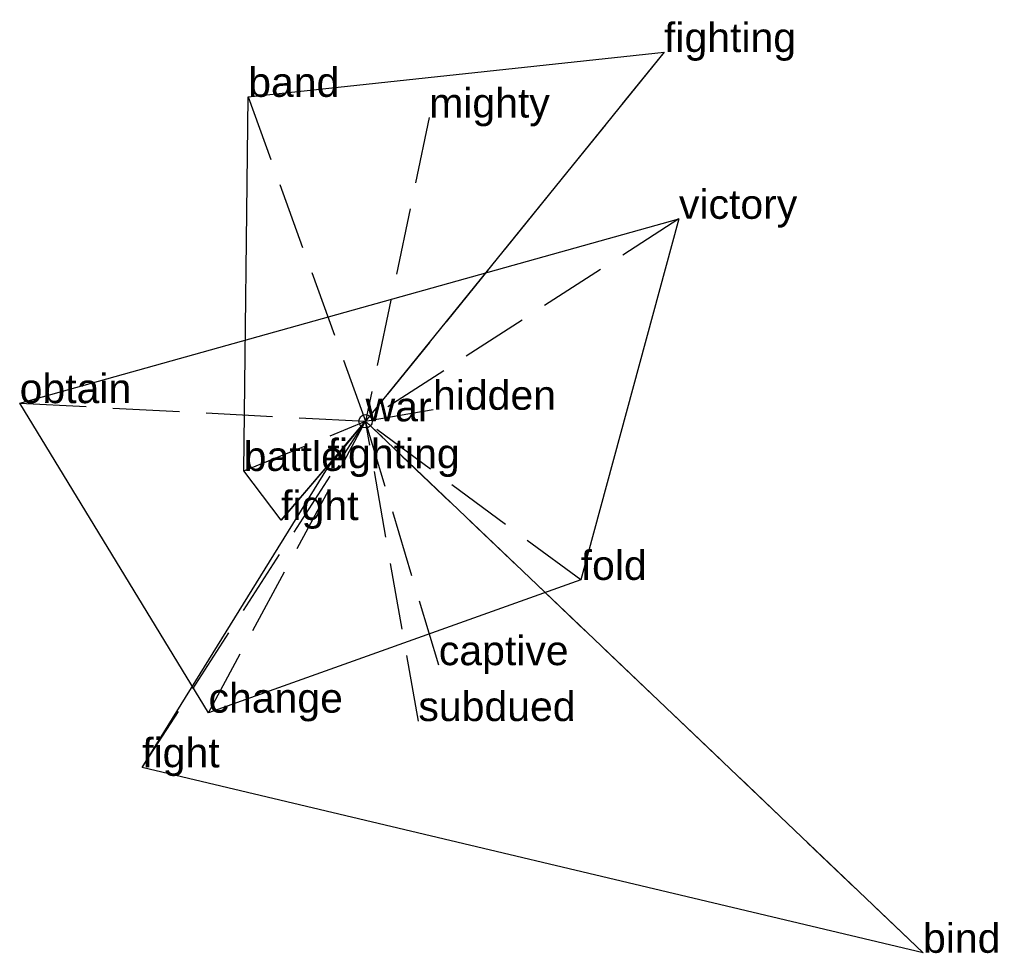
# Model space of a CAD drawing. Extents: x -1.3 to 2.4, y -1.99 to 1.51.
import ezdxf

# ---------------------------------------------------------------- set-up
doc = ezdxf.new("R2010")
doc.units = 0
doc.linetypes.add('DASHED2', pattern=[0.3, 0.25, -0.05])
for name, color, linetype in [('TEXT_nt', 1, 'CONTINUOUS'), ('TEXT_ot', 1, 'CONTINUOUS'), ('TEXT_q', 1, 'CONTINUOUS')]:
    doc.layers.add(name, color=color, linetype=linetype)
doc.styles.get("Standard").update_dxf_attribs({"font": 'arial.ttf'})

# ---------------------------------------------------------------- blocks, each defined once
blk = doc.blocks.new('ot')
at = {"layer": 'LINES_ot', "linetype": 'DASHED2'}
for p in [(1.1195, 1.3844), (-0.4403, 1.2165), (0.2385, 1.1389), (-0.4572, -0.1861), (-0.317, -0.3704), (0, 0)]:
    blk.add_line(p, (0, 0), dxfattribs=at)
at = {"layer": 'ORIGIN_ot'}
blk.add_circle((0, 0), 0.025, dxfattribs=at)
at = {"layer": 'TEXT_ot'}
for s, p in [('fighting', (1.1195, 1.3844)), ('band', (-0.4403, 1.2165)), ('mighty', (0.2385, 1.1389)), ('war', (0, 0)), ('battle', (-0.4572, -0.1861)), ('fight', (-0.317, -0.3704))]:
    blk.add_text(s, height=0.11, dxfattribs=at).set_placement(p)
blk = doc.blocks.new('nt')
at = {"layer": 'LINES_nt', "linetype": 'DASHED2'}
for p in [(1.1755, 0.7592), (-1.2975, 0.0681), (0.2529, 0.0433), (-0.5891, -1.0925), (0, 0), (0.8069, -0.5947)]:
    blk.add_line(p, (0, 0), dxfattribs=at)
at = {"layer": 'ORIGIN_nt'}
blk.add_circle((0, 0), 0.025, dxfattribs=at)
at = {"layer": 'TEXT_nt'}
for s, p in [('victory', (1.1755, 0.7592)), ('obtain', (-1.2975, 0.0681)), ('hidden', (0.2529, 0.0433)), ('war', (0, 0)), ('fold', (0.8069, -0.5947)), ('change', (-0.5891, -1.0925))]:
    blk.add_text(s, height=0.11, dxfattribs=at).set_placement(p)
blk = doc.blocks.new('q')
at = {"layer": 'LINES_q', "linetype": 'DASHED2'}
for p in [(-0.8379, -1.2976), (-0.1426, -0.1759), (0, 0), (0.1981, -1.1238), (0.2748, -0.9144), (2.0911, -1.9928)]:
    blk.add_line(p, (0, 0), dxfattribs=at)
at = {"layer": 'ORIGIN_q'}
blk.add_circle((0, 0), 0.025, dxfattribs=at)
at = {"layer": 'TEXT_q'}
for s, p in [('war', (0, 0)), ('fighting', (-0.1426, -0.1759)), ('captive', (0.2748, -0.9144)), ('subdued', (0.1981, -1.1238)), ('fight', (-0.8379, -1.2976)), ('bind', (2.0911, -1.9928))]:
    blk.add_text(s, height=0.11, dxfattribs=at).set_placement(p)

msp = doc.modelspace()

# ---------------------------------------------------------------- linework, layer by layer
at = {"layer": 'OUTLINE_nt', "linetype": 'CONTINUOUS'}
msp.add_polyline3d([(-0.5891, -1.0925, 0), (-1.2975, 0.0681, 0), (1.1755, 0.7592, 0), (0.8069, -0.5947, 0), (-0.5891, -1.0925, 0)], close=True, dxfattribs=at)
at = {"layer": 'OUTLINE_ot', "linetype": 'CONTINUOUS'}
msp.add_polyline3d([(-0.317, -0.3704, 0), (-0.4572, -0.1861, 0), (-0.4403, 1.2165, 0), (1.1195, 1.3844, 0), (0, 0, 0), (-0.317, -0.3704, 0)], close=True, dxfattribs=at)
at = {"layer": 'OUTLINE_q', "linetype": 'CONTINUOUS'}
msp.add_polyline3d([(2.0911, -1.9928, 0), (-0.8379, -1.2976, 0), (-0.1426, -0.1759, 0), (0, 0, 0), (2.0911, -1.9928, 0)], close=True, dxfattribs=at)

# ---------------------------------------------------------------- block references
for name in ['ot', 'nt', 'q']:
    msp.add_blockref(name, (0, 0))

doc.saveas('drawing.dxf')
